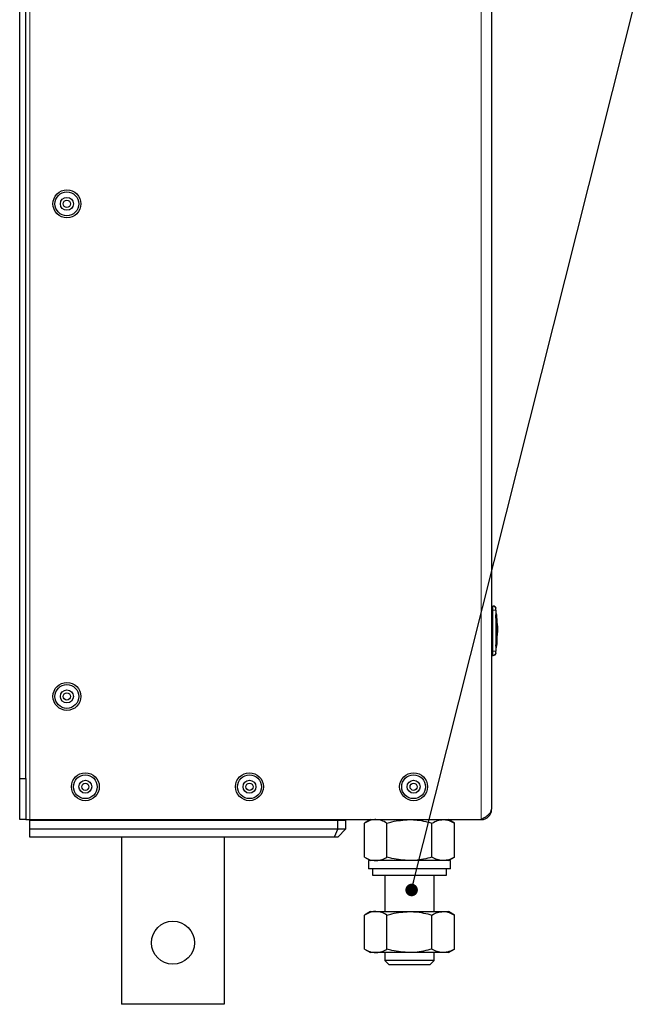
# Model space of a CAD drawing. Header units: millimetres. Extents: x 5 to 418, y 2 to 292.
# Tile 4 of 8: x 169 to 221, y 112 to 192. Entities that reach past the tile are written whole.
import ezdxf

# ---------------------------------------------------------------- set-up
doc = ezdxf.new("R2010")
doc.units = ezdxf.units.MM
doc.layers.add('SLD-0', color=7, linetype='Continuous')
doc.dimstyles.new('SLDDIMSTYLE2', dxfattribs={"dimtxt": 0.18, "dimasz": 1.016, "dimexe": 0, "dimexo": 0.0625, "dimgap": 0, "dimtad": 0, "dimtih": 1, "dimtoh": 1, "dimdec": 0, "dimrnd": 1e-09, "dimzin": 0, "dimdsep": 46, "dimtxsty": 'Standard', "dimblk1": 'DOT', "dimblk2": 'DOT', "dimsah": 1, "dimcen": 0.09, "dimadec": 0, "dimazin": 0, "dimtfac": 1.016, "dimtdec": 0, "dimtofl": 0, "dimtmove": 0, "dimatfit": 3, "dimldrblk": 'DOT', "dimfxl": 1, "dimfrac": 2, "dimtolj": 1, "dimtzin": 0, "dimarcsym": 0})

# ---------------------------------------------------------------- blocks, each defined once
blk = doc.blocks.new('_Dot')
at = {"color": 0, "linetype": 'ByBlock', "lineweight": -2}
blk.add_line((-0.5, 0), (-1, 0), dxfattribs=at)
at = {"color": 0, "linetype": 'ByBlock', "const_width": 0.5}
blk.add_lwpolyline([(-0.25, 0, 1), (0.25, 0, 1)], format="xyb", close=True, dxfattribs=at)

msp = doc.modelspace()

# ---------------------------------------------------------------- linework, layer by layer
at = {"color": 7, "linetype": 'Continuous', "lineweight": 18}
for p, q in [((170.2704, 127.1845), (170.2704, 227.1845)), ((206.9371, 127.1845), (206.9371, 227.1845)), ((207.7704, 144.1845), (207.8744, 144.1845)), ((208.1077, 144.1873), (207.8744, 144.1845)), ((207.7704, 140.8512), (207.8744, 140.8512)), ((208.1077, 140.8485), (207.8744, 140.8512)), ((208.1077, 140.7472), (208.1314, 140.7201))]:
    msp.add_line(p, q, dxfattribs=at)
at = {"color": 7, "linetype": 'Continuous', "lineweight": 25}
for p, q in [((207.7704, 226.3512), (207.7704, 128.0179)), ((169.4371, 130.5179), (169.4371, 223.8512)), ((169.9371, 130.5179), (169.9371, 223.8512)), ((207.7704, 144.5179), (207.8744, 144.5179)), ((208.1696, 143.81), (208.1285, 144.3372)), ((208.132, 143.8109), (208.1253, 143.8109)), ((208.184, 143.1), (208.1547, 143.8109)), ((208.1761, 143.8109), (208.1694, 143.8109)), ((208.1761, 143.8109), (208.184, 143.1)), ((208.2365, 143.208), (208.1989, 143.8267)), ((208.2293, 143.099), (208.1996, 143.7316)), ((208.1917, 142.5995), (208.1793, 141.2731)), ((208.2279, 142.832), (208.208, 141.3949)), ((208.1726, 141.2731), (208.1812, 142.1967)), ((208.2042, 141.2574), (208.2392, 141.8753)), ((208.1332, 141.2731), (208.1266, 141.2731)), ((208.1285, 140.6986), (208.1734, 141.2742)), ((208.1793, 141.2731), (208.1726, 141.2731)), ((207.7704, 140.5179), (207.8744, 140.5179)), ((169.4371, 130.5179), (169.9371, 130.5179)), ((169.4371, 127.1845), (169.4371, 130.5179)), ((169.9371, 130.5179), (169.9371, 127.1845)), ((169.9371, 127.1845), (169.4371, 127.1845)), ((169.9371, 127.1845), (170.2704, 127.1845)), ((170.2704, 127.1012), (170.2704, 127.1845)), ((170.2704, 127.1845), (206.9371, 127.1845)), ((194.9371, 127.1012), (194.9371, 127.1845)), ((197.9371, 127.1845), (197.4472, 126.9017)), ((204.7603, 126.9017), (204.2704, 127.1845)), ((195.2704, 127.1012), (170.2704, 127.1012)), ((170.2704, 126.4345), (170.2704, 127.1012)), ((170.2704, 126.4345), (195.2704, 126.4345)), ((170.2704, 125.7679), (170.2704, 126.4345)), ((195.2704, 126.4345), (194.9943, 125.7679)), ((195.2704, 126.4345), (195.2704, 127.1012)), ((195.9371, 127.1012), (195.2704, 127.1012)), ((195.2704, 126.4345), (195.9371, 126.4345)), ((195.9371, 126.4345), (195.2704, 125.7679)), ((195.9371, 126.4345), (195.9371, 127.1012)), ((197.4472, 124.134), (197.4472, 126.9017)), ((199.2755, 124.134), (199.2755, 126.9017)), ((202.9321, 124.134), (202.9321, 126.9017)), ((204.7603, 124.134), (204.7603, 126.9017)), ((194.9943, 125.7679), (170.2704, 125.7679)), ((177.7204, 125.7679), (177.7204, 112.1845)), ((186.0538, 125.7679), (186.0538, 112.1845)), ((195.2704, 125.7679), (194.9943, 125.7679)), ((197.4472, 124.134), (197.9371, 123.8512)), ((204.2704, 123.8512), (204.7603, 124.134)), ((197.7704, 123.8512), (197.7704, 123.1845)), ((204.4371, 123.8512), (197.7704, 123.8512)), ((204.4371, 123.1845), (197.7704, 123.1845)), ((198.1038, 123.1845), (198.1038, 122.6845)), ((204.1038, 122.6845), (204.1038, 123.1845)), ((204.4371, 123.1845), (204.4371, 123.8512)), ((198.1038, 122.6845), (204.1038, 122.6845)), ((199.1038, 122.6845), (199.1038, 119.7179)), ((203.1038, 119.7179), (203.1038, 122.6845)), ((197.9371, 119.7179), (197.4472, 119.435)), ((197.4472, 116.6674), (197.4472, 119.435)), ((197.9371, 119.7179), (198.3614, 119.7179)), ((198.3614, 119.7179), (201.1038, 119.7179)), ((199.2755, 116.6674), (199.2755, 119.435)), ((201.1038, 119.7179), (203.8462, 119.7179)), ((202.9321, 116.6674), (202.9321, 119.435)), ((203.8462, 119.7179), (204.2704, 119.7179)), ((204.7603, 119.435), (204.2704, 119.7179)), ((204.7603, 116.6674), (204.7603, 119.435)), ((197.4472, 116.6674), (197.9371, 116.3845)), ((198.3614, 116.3845), (197.9371, 116.3845)), ((201.1038, 116.3845), (198.3614, 116.3845)), ((199.1038, 116.3845), (199.1038, 115.7424)), ((203.8462, 116.3845), (201.1038, 116.3845)), ((203.1038, 115.7424), (203.1038, 116.3845)), ((204.2704, 116.3845), (203.8462, 116.3845)), ((204.2704, 116.3845), (204.7603, 116.6674)), ((199.1038, 115.7424), (199.4616, 115.3845)), ((203.1038, 115.7424), (199.1038, 115.7424)), ((202.7459, 115.3845), (199.4616, 115.3845)), ((202.7459, 115.3845), (203.1038, 115.7424)), ((186.0538, 112.1845), (177.7204, 112.1845))]:
    msp.add_line(p, q, dxfattribs=at)
for centre, radius in [((173.2704, 177.1845), 1.1333), ((173.2704, 177.1845), 0.9667), ((173.2704, 177.1845), 0.525), ((173.2704, 177.1845), 0.2917), ((173.2704, 137.1845), 1.1333), ((173.2704, 137.1845), 0.9667), ((173.2704, 137.1845), 0.525), ((173.2704, 137.1845), 0.2917), ((174.7704, 129.8512), 1.1333), ((174.7704, 129.8512), 0.9667), ((174.7704, 129.8512), 0.525), ((188.1038, 129.8512), 1.1333), ((188.1038, 129.8512), 0.9667), ((188.1038, 129.8512), 0.525), ((201.4371, 129.8512), 1.1333), ((201.4371, 129.8512), 0.9667), ((201.4371, 129.8512), 0.525), ((174.7704, 129.8512), 0.2917), ((188.1038, 129.8512), 0.2917), ((201.4371, 129.8512), 0.2917), ((181.8871, 117.1845), 1.75)]:
    msp.add_circle(centre, radius, dxfattribs=at)
at = {"color": 7, "linetype": 'Continuous', "lineweight": 18}
for centre, start, end in [((207.8744, 144.2846), 0.989679, 89.997938), ((207.8744, 140.7512), 270.002064, 359.009565)]:
    msp.add_arc(centre, 0.2333, start, end, dxfattribs=at)
at = {"color": 7, "linetype": 'Continuous', "lineweight": 25}
for centre, radius, start, end in [((207.9002, 144.2845), 0.2333, 7.642337, 90), ((207.9002, 140.7512), 0.2333, 270, 352.373112), ((206.9371, 128.0179), 0.8333, 270, 0)]:
    msp.add_arc(centre, radius, start, end, dxfattribs=at)
at = {"color": 7, "linetype": 'Continuous', "lineweight": 18}
for points, knots in [([(207.8744, 144.1845), (207.8743, 144.222), (207.8741, 144.297), (207.874, 144.3968), (207.874, 144.4722), (207.8741, 144.5122), (207.8744, 144.5163), (207.8744, 144.5179)], [0, 0, 0, 0, 0.21467278, 0.42935247, 0.64402667, 0.85869575, 1, 1, 1, 1]), ([(207.8744, 140.8512), (207.878, 141.2056), (207.8853, 141.9384), (207.8857, 143.0495), (207.8782, 143.8062), (207.8744, 144.1845)], [0, 0, 0, 0, 0.3189779, 0.6594764, 1, 1, 1, 1]), ([(208.1077, 144.2886), (208.1076, 144.288), (208.1074, 144.2866), (208.1073, 144.2742), (208.1072, 144.2513), (208.1074, 144.2212), (208.1076, 144.1986), (208.1077, 144.1873)], [0, 0, 0, 0, 0.140567, 0.3553278, 0.5708439, 0.7860438, 1, 1, 1, 1]), ([(208.1314, 144.3156), (208.1314, 144.3156), (208.1393, 144.3246), (208.1235, 144.3066), (208.1077, 144.2886)], [0, 0, 0, 0, 0.0000741, 1, 1, 1, 1]), ([(208.1077, 144.1873), (208.1113, 143.8084), (208.1186, 143.0504), (208.1182, 141.9374), (208.1111, 141.2034), (208.1077, 140.8485)], [0, 0, 0, 0, 0.3404987, 0.6810489, 1, 1, 1, 1]), ([(207.8744, 140.5179), (207.8743, 140.5216), (207.8741, 140.5289), (207.874, 140.5864), (207.874, 140.671), (207.8741, 140.7647), (207.8743, 140.8266), (207.8744, 140.8512)], [0, 0, 0, 0, 0.2146723, 0.429352, 0.6440261, 0.8586954, 1, 1, 1, 1]), ([(208.1077, 140.8485), (208.1076, 140.8411), (208.1074, 140.8224), (208.1073, 140.7941), (208.1072, 140.7685), (208.1074, 140.7509), (208.1076, 140.7484), (208.1077, 140.7472)], [0, 0, 0, 0, 0.1406569, 0.3555038, 0.5710329, 0.7861716, 1, 1, 1, 1])]:
    msp.add_open_spline(points, degree=3, knots=knots, dxfattribs=at)
at = {"color": 7, "linetype": 'Continuous', "lineweight": 25}
for points, knots in [([(208.1266, 141.2731), (208.1339, 141.62), (208.1518, 142.4659), (208.1351, 143.3119), (208.1253, 143.8109)], [0, 0, 0, 0, 0.4100764, 1, 1, 1, 1]), ([(208.132, 143.8109), (208.1397, 143.4638), (208.1584, 142.618), (208.1426, 141.772), (208.1332, 141.2731)], [0, 0, 0, 0, 0.4103295, 1, 1, 1, 1]), ([(208.2293, 143.099), (208.2429, 142.9634), (208.2583, 142.8111), (208.2515, 142.6586), (208.2507, 142.642)], [0, 0, 0, 0, 0.891037, 1, 1, 1, 1]), ([(208.2632, 142.2998), (208.2699, 142.3806), (208.2846, 142.5553), (208.2684, 142.73), (208.2598, 142.8239)], [0, 0, 0, 0, 0.462117, 1, 1, 1, 1]), ([(198.3614, 127.1845), (198.3397, 127.1842), (198.1756, 127.1817), (197.8662, 127.1199), (197.5877, 126.9749), (197.4472, 126.9017)], [0, 0, 0, 0, 0.0700918, 0.5307854, 1, 1, 1, 1]), ([(199.2755, 126.9017), (199.127, 126.9808), (198.8274, 127.1403), (198.5176, 127.1697), (198.3614, 127.1845)], [0, 0, 0, 0, 0.495458, 1, 1, 1, 1]), ([(199.2755, 126.9017), (199.4091, 126.9391), (200.0046, 127.1056), (200.6236, 127.1501), (201.1038, 127.1845)], [0, 0, 0, 0, 0.2243922, 1, 1, 1, 1]), ([(201.1038, 127.1845), (201.2537, 127.1811), (201.8724, 127.167), (202.4753, 127.0161), (202.9321, 126.9017)], [0, 0, 0, 0, 0.2423865, 1, 1, 1, 1]), ([(202.9321, 126.9017), (203.0805, 126.9808), (203.3802, 127.1403), (203.6899, 127.1697), (203.8462, 127.1845)], [0, 0, 0, 0, 0.495458, 1, 1, 1, 1]), ([(203.8462, 127.1845), (203.8679, 127.1842), (204.0319, 127.1817), (204.3413, 127.1199), (204.6198, 126.9749), (204.7603, 126.9017)], [0, 0, 0, 0, 0.0700918, 0.5307854, 1, 1, 1, 1]), ([(197.4472, 124.134), (197.5957, 124.055), (197.8953, 123.8954), (198.2051, 123.866), (198.3614, 123.8512)], [0, 0, 0, 0, 0.495458, 1, 1, 1, 1]), ([(198.3614, 123.8512), (198.383, 123.8516), (198.5471, 123.8541), (198.8565, 123.9159), (199.135, 124.0609), (199.2755, 124.134)], [0, 0, 0, 0, 0.0700918, 0.5307854, 1, 1, 1, 1]), ([(201.1038, 123.8512), (200.6236, 123.8857), (200.0046, 123.9301), (199.4091, 124.0967), (199.2755, 124.134)], [0, 0, 0, 0, 0.77560784, 1, 1, 1, 1]), ([(202.9321, 124.134), (202.4753, 124.0197), (201.8724, 123.8687), (201.2537, 123.8546), (201.1038, 123.8512)], [0, 0, 0, 0, 0.7576135, 1, 1, 1, 1]), ([(203.8462, 123.8512), (203.8245, 123.8516), (203.6604, 123.8541), (203.351, 123.9159), (203.0726, 124.0609), (202.9321, 124.134)], [0, 0, 0, 0, 0.0700918, 0.5307854, 1, 1, 1, 1]), ([(204.7603, 124.134), (204.6119, 124.055), (204.3122, 123.8954), (204.0025, 123.866), (203.8462, 123.8512)], [0, 0, 0, 0, 0.495458, 1, 1, 1, 1]), ([(198.3614, 119.7179), (198.3397, 119.7175), (198.1756, 119.715), (197.8662, 119.6532), (197.5877, 119.5082), (197.4472, 119.435)], [0, 0, 0, 0, 0.0700918, 0.5307854, 1, 1, 1, 1]), ([(199.2755, 119.435), (199.127, 119.5141), (198.8274, 119.6737), (198.5176, 119.703), (198.3614, 119.7179)], [0, 0, 0, 0, 0.495458, 1, 1, 1, 1]), ([(199.2755, 119.435), (199.4091, 119.4724), (200.0046, 119.6389), (200.6236, 119.6834), (201.1038, 119.7179)], [0, 0, 0, 0, 0.2243922, 1, 1, 1, 1]), ([(201.1038, 119.7179), (201.2537, 119.7145), (201.8724, 119.7004), (202.4753, 119.5494), (202.9321, 119.435)], [0, 0, 0, 0, 0.2423865, 1, 1, 1, 1]), ([(202.9321, 119.435), (203.0805, 119.5141), (203.3802, 119.6737), (203.6899, 119.703), (203.8462, 119.7179)], [0, 0, 0, 0, 0.495458, 1, 1, 1, 1]), ([(203.8462, 119.7179), (203.8679, 119.7175), (204.0319, 119.715), (204.3413, 119.6532), (204.6198, 119.5082), (204.7603, 119.435)], [0, 0, 0, 0, 0.0700918, 0.5307854, 1, 1, 1, 1]), ([(197.4472, 116.6674), (197.5957, 116.5883), (197.8953, 116.4288), (198.2051, 116.3994), (198.3614, 116.3845)], [0, 0, 0, 0, 0.495458, 1, 1, 1, 1]), ([(198.3614, 116.3845), (198.383, 116.3849), (198.5471, 116.3874), (198.8565, 116.4492), (199.135, 116.5942), (199.2755, 116.6674)], [0, 0, 0, 0, 0.0700918, 0.5307854, 1, 1, 1, 1]), ([(201.1038, 116.3845), (200.6236, 116.419), (200.0046, 116.4635), (199.4091, 116.63), (199.2755, 116.6674)], [0, 0, 0, 0, 0.77560784, 1, 1, 1, 1]), ([(202.9321, 116.6674), (202.4753, 116.553), (201.8724, 116.402), (201.2537, 116.388), (201.1038, 116.3845)], [0, 0, 0, 0, 0.7576135, 1, 1, 1, 1]), ([(203.8462, 116.3845), (203.8245, 116.3849), (203.6604, 116.3874), (203.351, 116.4492), (203.0726, 116.5942), (202.9321, 116.6674)], [0, 0, 0, 0, 0.0700918, 0.5307854, 1, 1, 1, 1]), ([(204.7603, 116.6674), (204.6119, 116.5883), (204.3122, 116.4288), (204.0025, 116.3994), (203.8462, 116.3845)], [0, 0, 0, 0, 0.495458, 1, 1, 1, 1])]:
    msp.add_open_spline(points, degree=3, knots=knots, dxfattribs=at)
msp.add_open_spline([(206.9371, 127.1845), (207.0463, 127.254), (207.2647, 127.3929), (207.5402, 127.6012), (207.7329, 127.8095), (207.7579, 127.9484), (207.7704, 128.0179)], degree=3, dxfattribs=at)

# ---------------------------------------------------------------- leaders
at = {"layer": 'SLD-0'}
msp.add_leader([(201.276, 121.4685), (220.7485, 198.8893)], dimstyle='SLDDIMSTYLE2', dxfattribs=at)

doc.saveas('drawing.dxf')
